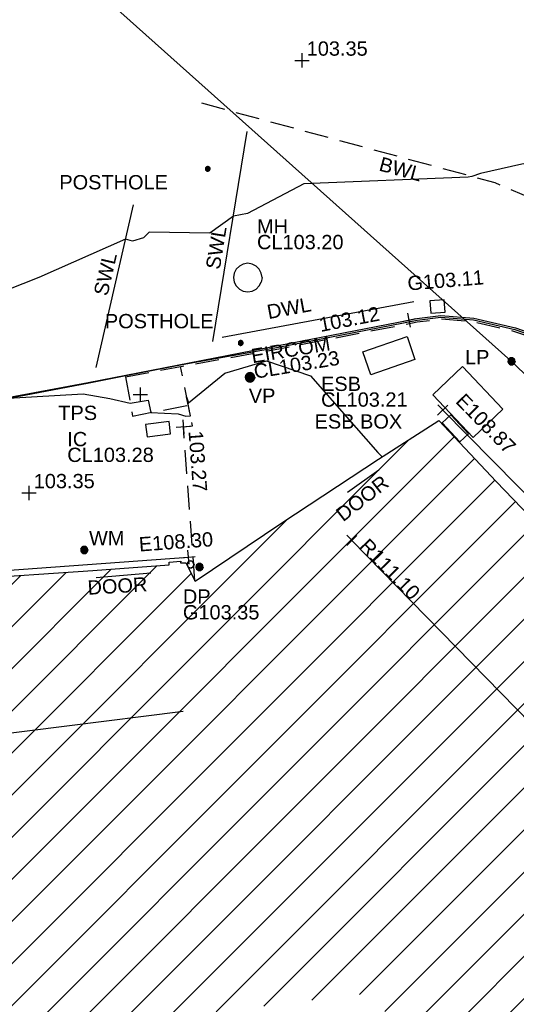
# Model space of a CAD drawing. Extents: x 635157 to 635442, y 694407 to 694910.
# Tile 47 of 103: x 635295 to 635305, y 694595 to 694615. Entities that reach past the tile are written whole.
import ezdxf

# ---------------------------------------------------------------- set-up
doc = ezdxf.new("R2010")
doc.units = 0
doc.header["$MEASUREMENT"] = 0
doc.linetypes.add('DASHED', pattern=[0.75, 0.5, -0.25])
doc.layers.get('0').update_dxf_attribs({"color": 12, "linetype": 'CONTINUOUS'})
for name, color, linetype in [('BUILDING', 5, 'CONTINUOUS'), ('CHANGE_OF_SURFACE', 7, 'DASHED'), ('CHANGE_OF_SURFACE_LVL', 7, 'CONTINUOUS'), ('CONTOURS_MINOR', 132, 'CONTINUOUS'), ('DOOR', 7, 'CONTINUOUS'), ('DOOR_TXT', 7, 'CONTINUOUS'), ('DOWNPIPE', 151, 'CONTINUOUS'), ('DOWNPIPE_RMK', 151, 'CONTINUOUS'), ('EAVE', 3, 'CONTINUOUS'), ('EAVE_LVL', 3, 'CONTINUOUS'), ('EIRCOM_COVER', 3, 'CONTINUOUS'), ('EIRCOM_COVER_RMK', 3, 'CONTINUOUS'), ('ESB_BOX', 1, 'CONTINUOUS'), ('ESB_BOX_TXT', 1, 'CONTINUOUS'), ('ESB_COVER', 1, 'CONTINUOUS'), ('ESB_COVER_RMK', 1, 'CONTINUOUS'), ('GULLY', 151, 'CONTINUOUS'), ('GULLY_LVL', 151, 'CONTINUOUS'), ('HATCHING', 4, 'CONTINUOUS'), ('INSPECTION_COVER', 12, 'CONTINUOUS'), ('INSPECTION_COVER_RMK', 12, 'CONTINUOUS'), ('KERB_BOTTOM', 172, 'CONTINUOUS'), ('KERB_BOTTOM_LVL', 172, 'CONTINUOUS'), ('KERB_TOP', 2, 'CONTINUOUS'), ('LAMPPOST', 6, 'CONTINUOUS'), ('LAMPPOST_TXT', 6, 'CONTINUOUS'), ('MANHOLES', 12, 'CONTINUOUS'), ('MANHOLES_RMK', 12, 'CONTINUOUS'), ('MARKINGS_DASHED_WHITE', 9, 'DASHED'), ('MARKINGS_DASHED_WHITE_TXT', 9, 'CONTINUOUS'), ('MARKINGS_DOUBLE_WHITE', 9, 'CONTINUOUS'), ('MARKINGS_DOUBLE_WHITE_TXT', 9, 'CONTINUOUS'), ('MARKINGS_WHITE_LINE', 9, 'CONTINUOUS'), ('MARKINGS_WHITE_LINE_TXT', 9, 'CONTINUOUS'), ('OVERHEAD_ELECTRIC', 1, 'OH_ELEC'), ('POSTHOLE', 7, 'CONTINUOUS'), ('POSTHOLE_TXT', 7, 'CONTINUOUS'), ('RIDGE', 6, 'CONTINUOUS'), ('RIDGE_LVL', 6, 'CONTINUOUS'), ('SPOT_HEIGHTS', 92, 'CONTINUOUS'), ('SPOT_HEIGHTS_LVL', 92, 'CONTINUOUS'), ('TEXT', 7, 'CONTINUOUS'), ('TEXT_TXT', 7, 'CONTINUOUS'), ('VENTPIPE', 172, 'CONTINUOUS'), ('VENTPIPE_TXT', 172, 'CONTINUOUS'), ('WATER_METER', 5, 'CONTINUOUS'), ('WATER_METER_TXT', 5, 'CONTINUOUS')]:
    doc.layers.add(name, color=color, linetype=linetype)
doc.styles.add('Arial', font='arial.ttf')
doc.linetypes.add('OH_ELEC', pattern='A,4,-0.4,["OE",Arial,S=0.36,R=0,X=0,Y=-0.18],-1.2', length=5.6)

# ---------------------------------------------------------------- blocks, each defined once
blk = doc.blocks.new('CIRCL')
at = {"color": 0, "linetype": 'ByBlock', "flags": 128}
for points in [[(0.5, 0), (0.475, 0.154), (0.404, 0.293), (0.293, 0.404), (0.154, 0.475), (0, 0.5), (-0.154, 0.475), (-0.293, 0.404), (-0.404, 0.293), (-0.475, 0.154), (-0.5, 0), (-0.475, -0.154), (-0.404, -0.293), (-0.293, -0.404), (-0.154, -0.475), (0, -0.5), (0.154, -0.475), (0.293, -0.404), (0.404, -0.293), (0.475, -0.154)], [(0.5, 0), (0.475, -0.154)]]:
    blk.add_lwpolyline(points, dxfattribs=at)
blk = doc.blocks.new('MH_CIR2')
at = {"color": 0, "linetype": 'ByBlock', "flags": 128}
for points in [[(0.5, 0), (0.475, 0.154), (0.404, 0.293), (0.293, 0.404), (0.154, 0.475), (0, 0.5), (-0.154, 0.475), (-0.293, 0.404), (-0.404, 0.293), (-0.475, 0.154), (-0.5, 0), (-0.475, -0.154), (-0.404, -0.293), (-0.293, -0.404), (-0.154, -0.475), (0, -0.5), (0.154, -0.475), (0.293, -0.404), (0.404, -0.293), (0.475, -0.154)], [(-0.499, -0.033), (0.033, 0.499)], [(-0.496, 0.06), (-0.06, 0.496)], [(-0.488, -0.111), (0.111, 0.488)], [(-0.467, -0.18), (0.18, 0.467)], [(-0.467, 0.179), (-0.179, 0.467)], [(-0.438, -0.241), (0.241, 0.438)], [(-0.403, -0.296), (0.296, 0.403)], [(-0.362, -0.345), (0.345, 0.362)], [(-0.315, -0.388), (0.388, 0.315)], [(-0.263, -0.425), (0.425, 0.263)], [(-0.204, -0.456), (0.456, 0.204)], [(-0.138, -0.48), (0.48, 0.138)], [(-0.064, -0.496), (0.496, 0.064)], [(0.5, 0), (0.475, -0.154)], [(0.022, -0.5), (0.5, -0.022)], [(0.128, -0.483), (0.483, -0.128)], [(0.305, -0.396), (0.396, -0.305)]]:
    blk.add_lwpolyline(points, dxfattribs=at)
blk = doc.blocks.new('MH_CIR1')
at = {"color": 0, "linetype": 'ByBlock', "flags": 128}
for points in [[(0.5, 0), (0.475, 0.154), (0.404, 0.293), (0.293, 0.404), (0.154, 0.475), (0, 0.5), (-0.154, 0.475), (-0.293, 0.404), (-0.404, 0.293), (-0.475, 0.154), (-0.5, 0), (-0.475, -0.154), (-0.404, -0.293), (-0.293, -0.404), (-0.154, -0.475), (0, -0.5), (0.154, -0.475), (0.293, -0.404), (0.404, -0.293), (0.475, -0.154)], [(0.49, 0), (0.466, 0.151), (0.396, 0.288), (0.288, 0.396), (0.151, 0.466), (0, 0.49), (-0.151, 0.466), (-0.288, 0.396), (-0.396, 0.288), (-0.466, 0.151), (-0.49, 0), (-0.466, -0.151), (-0.396, -0.288), (-0.288, -0.396), (-0.151, -0.466), (0, -0.49), (0.151, -0.466), (0.288, -0.396), (0.396, -0.288), (0.466, -0.151)], [(0.471, 0), (0.448, 0.145), (0.381, 0.276), (0.276, 0.381), (0.145, 0.448), (0, 0.471), (-0.145, 0.448), (-0.276, 0.381), (-0.381, 0.276), (-0.448, 0.145), (-0.471, 0), (-0.448, -0.145), (-0.381, -0.276), (-0.276, -0.381), (-0.145, -0.448), (0, -0.471), (0.145, -0.448), (0.276, -0.381), (0.381, -0.276), (0.448, -0.145)], [(0.471, 0), (0.448, -0.145)], [(0.49, 0), (0.466, -0.151)], [(0.5, 0), (0.475, -0.154)]]:
    blk.add_lwpolyline(points, dxfattribs=at)
blk = doc.blocks.new('SPOT')
at = {"color": 0, "linetype": 'ByBlock', "flags": 128}
for points in [[(-0.5, 0), (0.5, 0)], [(0, 0.5), (0, -0.5)]]:
    blk.add_lwpolyline(points, dxfattribs=at)

msp = doc.modelspace()

# ---------------------------------------------------------------- hatches: boundary and pattern name
at = {"layer": 'HATCHING'}
h = msp.add_hatch(dxfattribs=at)
h.set_pattern_fill('ANSI31', color=256, scale=5)
h.paths.add_polyline_path([(635260.896, 694581.354), (635271.301, 694591.065), (635302.17, 694594.765), (635349.044, 694556.282), (635353.774, 694561.666), (635353.181, 694562.179), (635353.055, 694562.037), (635351.178, 694563.755), (635351.308, 694563.906), (635351.141, 694564.051), (635351.119, 694564.026), (635350.843, 694564.274), (635350.862, 694564.294), (635350.686, 694564.453), (635350.533, 694564.296), (635349.664, 694565.097), (635349.71, 694565.154), (635347.832, 694566.742), (635347.894, 694566.828), (635347.718, 694566.973), (635347.707, 694566.961), (635346.72, 694567.821), (635346.732, 694567.838), (635346.558, 694567.99), (635346.546, 694567.975), (635345.859, 694568.571), (635345.865, 694568.583), (635345.698, 694568.727), (635345.688, 694568.715), (635344.083, 694570.124), (635344.099, 694570.146), (635343.918, 694570.294), (635343.798, 694570.159), (635343.063, 694570.784), (635343.185, 694570.943), (635342.999, 694571.098), (635342.982, 694571.081), (635342.693, 694571.338), (635342.705, 694571.348), (635342.521, 694571.507), (635342.418, 694571.399), (635341.445, 694572.255), (635341.534, 694572.365), (635341.47, 694572.411), (635341.455, 694572.387), (635340.578, 694573.191), (635339.399, 694574.235), (635338.84, 694574.706), (635338.028, 694573.821), (635337.712, 694574.119), (635337.6, 694574.019), (635335.874, 694575.784), (635335.936, 694575.841), (635335.085, 694576.725), (635334.129, 694577.654), (635333.916, 694577.86), (635333.928, 694577.875), (635333.617, 694578.184), (635333.563, 694578.139), (635332.016, 694579.701), (635330.59, 694581.108), (635329.975, 694581.705), (635329.198, 694582.551), (635328.055, 694583.661), (635326.6, 694585.113), (635325.119, 694586.549), (635322.835, 694588.781), (635321.641, 694589.943), (635321.587, 694589.924), (635320.899, 694590.603), (635320.931, 694590.661), (635320.077, 694591.49), (635318.84, 694592.759), (635317.992, 694591.945), (635315.632, 694594.419), (635315.7, 694594.487), (635315.499, 694594.72), (635315.418, 694594.651), (635314.164, 694595.953), (635313.759, 694596.331), (635313.805, 694596.375), (635313.029, 694597.193), (635313.087, 694597.254), (635312.906, 694597.451), (635312.794, 694597.369), (635312.012, 694598.213), (635311.038, 694599.21), (635309.335, 694600.978), (635307.47, 694602.911), (635304.955, 694605.524), (635303.752, 694606.799), (635302.484, 694605.988), (635300.455, 694604.654), (635298.629, 694603.434), (635298.438, 694603.818), (635298.325, 694603.814), (635298.327, 694603.847), (635298.083, 694603.826), (635298.087, 694603.776), (635296.479, 694603.652), (635293.791, 694603.475), (635293.781, 694603.537), (635293.565, 694603.519), (635293.563, 694603.456), (635293.45, 694603.451), (635293.447, 694603.485), (635293.107, 694603.455), (635292.457, 694603.402), (635292.456, 694603.306), (635290.989, 694603.213), (635289.262, 694603.112), (635287.612, 694602.948), (635287.604, 694603.252), (635287.416, 694603.223), (635287.256, 694603.269), (635281.306, 694602.227), (635281.338, 694602.064), (635280.227, 694601.865), (635280.217, 694601.904), (635279.242, 694601.735), (635279.244, 694601.683), (635278.789, 694601.62), (635278.769, 694601.715), (635278.257, 694601.629), (635278.298, 694601.375), (635277.296, 694601.174), (635277.281, 694601.244), (635274.164, 694600.654), (635274.126, 694600.831), (635273.595, 694600.745), (635273.612, 694600.622), (635272.842, 694600.47), (635272.813, 694600.568), (635272.69, 694600.549), (635272.676, 694600.612), (635272.506, 694600.585), (635272.553, 694600.411), (635271.624, 694600.26), (635271.597, 694600.409), (635271.438, 694600.384), (635271.46, 694600.264), (635269.72, 694599.945), (635269.695, 694600.056), (635269.536, 694600.046), (635269.541, 694600.005), (635269.265, 694599.968), (635269.261, 694599.967), (635269.144, 694599.95), (635269.122, 694599.987), (635268.658, 694599.882), (635267.659, 694599.738), (635266.935, 694599.607), (635266.712, 694599.546), (635265.842, 694599.272), (635265.403, 694599.095), (635264.859, 694598.857), (635264.136, 694598.433), (635263.654, 694598.103), (635262.693, 694597.37), (635261.849, 694596.651), (635259.968, 694594.782), (635259.541, 694594.369), (635258.504, 694593.222), (635256.117, 694590.796), (635253.887, 694588.515), (635252.136, 694586.755), (635250.468, 694585.014), (635250.565, 694584.943), (635249.029, 694581.573), (635248.94, 694581.578), (635248.779, 694581.392), (635247.257, 694578.117), (635247.377, 694578.059), (635246.22, 694575.47), (635245.413, 694573.695), (635245.572, 694573.625), (635244.602, 694570.924), (635243.592, 694568.147), (635242.992, 694566.524), (635240.926, 694560.703), (635239.925, 694557.907), (635245.673, 694555.119), (635244.622, 694553.171), (635249.369, 694550.738)])
h.paths.add_polyline_path([(635270.502, 694638.968), (635270.355, 694639.656), (635270.099, 694640.004), (635269.974, 694639.978), (635269.234, 694643.744), (635269.342, 694643.767), (635269.322, 694643.86), (635269.242, 694644.227), (635269.151, 694644.211), (635268.126, 694649.09), (635268.266, 694649.619), (635268.08, 694650.298), (635262.499, 694648.76), (635259.61, 694648.002), (635225.189, 694638.19), (635237.908, 694599.325), (635242.215, 694595.061), (635244.529, 694597.421), (635244.865, 694597.09), (635248.377, 694600.666), (635250.023, 694602.336), (635250.364, 694602.639), (635250.72, 694602.87), (635250.698, 694602.901), (635252.308, 694603.821), (635255.825, 694605.85), (635255.94, 694605.85), (635256.514, 694606.137), (635259.703, 694607.669), (635261.154, 694608.348), (635261.139, 694608.382), (635261.151, 694608.399), (635261.188, 694608.448), (635260.972, 694608.904), (635261.113, 694608.973), (635261.105, 694608.989), (635261.031, 694609.127), (635260.896, 694609.058), (635260.202, 694610.586), (635260.203, 694610.588), (635259.597, 694612.012), (635259.717, 694612.064), (635259.651, 694612.203), (635259.536, 694612.162), (635258.725, 694613.987), (635258.337, 694613.809), (635257.392, 694616.735), (635256.656, 694618.938), (635255.872, 694621.37), (635255.365, 694622.98), (635255.419, 694622.997), (635255.365, 694623.176), (635255.303, 694623.159), (635255.002, 694624.184), (635254.671, 694625.049), (635254.654, 694625.14), (635253.695, 694628.085), (635253.599, 694628.411), (635253.627, 694628.424), (635253.582, 694628.588), (635253.565, 694628.583), (635253.222, 694629.782), (635252.99, 694630.62), (635252.935, 694630.823), (635252.666, 694631.806), (635252.688, 694631.826), (635252.644, 694631.972), (635252.615, 694631.966), (635252.05, 694634.086), (635255.212, 694634.914), (635261.489, 694636.563), (635266.455, 694637.838)])
h.paths.add_polyline_path([(635338.032, 694573.749), (635339.246, 694572.538), (635339.571, 694572.863), (635338.357, 694574.074)], flags=24)
h.paths.add_polyline_path([(635338.362, 694574.085), (635339.705, 694573.019), (635339.99, 694573.379), (635338.647, 694574.445)], flags=24)
h.paths.add_polyline_path([(635296.307, 694603.056), (635297.717, 694603.14), (635297.689, 694603.605), (635296.279, 694603.521)], flags=24)
h.paths.add_polyline_path([(635346.194, 694563.401), (635347.496, 694562.25), (635347.8, 694562.594), (635346.499, 694563.745)], flags=24)
h.paths.add_polyline_path([(635337.06, 694571.164), (635338.372, 694570.023), (635338.673, 694570.37), (635337.362, 694571.51)], flags=24)
h.paths.add_polyline_path([(635322.848, 694583.779), (635324.088, 694582.561), (635324.41, 694582.889), (635323.171, 694584.107)], flags=24)
h.paths.add_polyline_path([(635313.707, 694592.249), (635314.942, 694591.031), (635315.259, 694591.352), (635314.024, 694592.571)], flags=24)
h.paths.add_polyline_path([(635310.682, 694595.119), (635311.842, 694593.825), (635312.185, 694594.132), (635311.025, 694595.425)], flags=24)
h.paths.add_polyline_path([(635301.949, 694604.142), (635303.164, 694602.9), (635303.493, 694603.222), (635302.277, 694604.463)], flags=24)
h.paths.add_polyline_path([(635288.728, 694599.403), (635290.452, 694599.62), (635290.394, 694600.076), (635288.67, 694599.858)], flags=24)
h.paths.add_polyline_path([(635275.157, 694596.947), (635276.867, 694597.257), (635276.785, 694597.709), (635275.075, 694597.399)], flags=24)
h.paths.add_polyline_path([(635263.764, 694594.411), (635265.448, 694594.838), (635265.335, 694595.284), (635263.651, 694594.857)], flags=24)
h.paths.add_polyline_path([(635253.188, 694583.417), (635254.398, 694584.664), (635254.068, 694584.984), (635252.858, 694583.737)], flags=24)
h.paths.add_polyline_path([(635314.826, 694591.686), (635317.056, 694591.686), (635317.056, 694592.151), (635314.826, 694592.151)], flags=24)
h.paths.add_polyline_path([(635312.651, 694593.851), (635314.881, 694593.851), (635314.881, 694594.316), (635312.651, 694594.316)], flags=24)
h.paths.add_polyline_path([(635313.667, 694592.579), (635315.918, 694592.579), (635315.918, 694593.039), (635313.667, 694593.039)], flags=24)
h.paths.add_polyline_path([(635337.042, 694573.36), (635337.774, 694573.36), (635337.774, 694573.81), (635337.042, 694573.81)], flags=24)
h.paths.add_polyline_path([(635318.31, 694591.806), (635319.042, 694591.806), (635319.042, 694592.256), (635318.31, 694592.256)], flags=24)
h.paths.add_polyline_path([(635309.965, 694598.888), (635310.697, 694598.888), (635310.697, 694599.338), (635309.965, 694599.338)], flags=24)
h.paths.add_polyline_path([(635310.527, 694598.751), (635311.516, 694597.742), (635311.848, 694598.068), (635310.859, 694599.077)], flags=24)
h.paths.add_polyline_path([(635312.237, 694597.067), (635313.167, 694596.003), (635313.517, 694596.31), (635312.588, 694597.373)], flags=24)
h.paths.add_polyline_path([(635322.492, 694587.943), (635323.493, 694586.946), (635323.822, 694587.276), (635322.821, 694588.273)], flags=24)
h.paths.add_polyline_path([(635324.77, 694585.838), (635325.757, 694584.828), (635326.09, 694585.154), (635325.103, 694586.164)], flags=24)
h.paths.add_polyline_path([(635328.178, 694581.946), (635329.177, 694580.947), (635329.506, 694581.276), (635328.507, 694582.275)], flags=24)
h.paths.add_polyline_path([(635335.579, 694575.244), (635336.558, 694574.226), (635336.893, 694574.549), (635335.915, 694575.567)], flags=24)
h.paths.add_polyline_path([(635340.841, 694572.034), (635341.933, 694571.139), (635342.228, 694571.499), (635341.136, 694572.394)], flags=24)
h.paths.add_polyline_path([(635342.411, 694570.715), (635343.434, 694569.74), (635343.755, 694570.077), (635342.733, 694571.052)], flags=24)
h.paths.add_polyline_path([(635349.001, 694564.982), (635350.059, 694564.047), (635350.367, 694564.396), (635349.309, 694565.331)], flags=24)
h.paths.add_polyline_path([(635351.233, 694562.997), (635352.267, 694562.034), (635352.584, 694562.375), (635351.55, 694563.338)], flags=24)
h.paths.add_polyline_path([(635319.575, 694590.969), (635320.591, 694589.988), (635320.914, 694590.323), (635319.898, 694591.304)], flags=24)
h.paths.add_polyline_path([(635276.935, 694600.547), (635278.327, 694600.787), (635278.247, 694601.246), (635276.855, 694601.006)], flags=24)
h.paths.add_polyline_path([(635271.242, 694599.626), (635272.638, 694599.84), (635272.567, 694600.3), (635271.171, 694600.086)], flags=24)
h.paths.add_polyline_path([(635293.625, 694602.811), (635295.035, 694602.888), (635295.01, 694603.353), (635293.599, 694603.276)], flags=24)
h.paths.add_polyline_path([(635298.296, 694602.545), (635300.059, 694602.545), (635300.059, 694603.011), (635298.296, 694603.011)], flags=24)
h.paths.add_polyline_path([(635298.298, 694602.883), (635299.03, 694602.883), (635299.03, 694603.333), (635298.298, 694603.333)], flags=24)
h.paths.add_polyline_path([(635301.729, 694604.552), (635302.841, 694605.423), (635302.554, 694605.789), (635301.442, 694604.918)], flags=24)
h.paths.add_polyline_path([(635287.138, 694602.382), (635287.87, 694602.382), (635287.87, 694602.832), (635287.138, 694602.832)], flags=24)
h.paths.add_polyline_path([(635289.373, 694602.436), (635291.322, 694602.436), (635291.322, 694602.901), (635289.373, 694602.901)], flags=24)
h.paths.add_polyline_path([(635266.739, 694599.026), (635267.973, 694599.224), (635267.899, 694599.683), (635266.665, 694599.485)], flags=24)
h.paths.add_polyline_path([(635267.196, 694597.975), (635268.577, 694598.272), (635268.479, 694598.727), (635267.098, 694598.43)], flags=24)
h.paths.add_polyline_path([(635261.894, 694596.529), (635264.123, 694596.529), (635264.123, 694596.995), (635261.894, 694596.995)], flags=24)
h.paths.add_polyline_path([(635260.136, 694594.825), (635262.365, 694594.825), (635262.365, 694595.291), (635260.136, 694595.291)], flags=24)
h.paths.add_polyline_path([(635260.961, 694595.684), (635263.212, 694595.684), (635263.212, 694596.144), (635260.961, 694596.144)], flags=24)
h.paths.add_polyline_path([(635245.605, 694573.179), (635246.337, 694573.179), (635246.337, 694573.629), (635245.605, 694573.629)], flags=24)
h.paths.add_polyline_path([(635244.39, 694569.945), (635245.122, 694569.945), (635245.122, 694570.395), (635244.39, 694570.395)], flags=24)
h.paths.add_polyline_path([(635249.677, 694581.168), (635250.217, 694582.473), (635249.787, 694582.651), (635249.247, 694581.346)], flags=24)
h.paths.add_polyline_path([(635251.026, 694584.944), (635251.758, 694584.944), (635251.758, 694585.394), (635251.026, 694585.394)], flags=24)
h.paths.add_polyline_path([(635252.644, 694586.001), (635253.645, 694586.997), (635253.317, 694587.327), (635252.315, 694586.331)], flags=24)
h.paths.add_polyline_path([(635259.035, 694592.847), (635260, 694593.878), (635259.66, 694594.197), (635258.695, 694593.165)], flags=24)
h.paths.add_polyline_path([(635245.28, 694570.874), (635245.706, 694572.221), (635245.262, 694572.361), (635244.836, 694571.014)], flags=24)
h.paths.add_polyline_path([(635242.623, 694563.839), (635243.086, 694565.174), (635242.646, 694565.327), (635242.183, 694563.992)], flags=24)
h.paths.add_polyline_path([(635266.435, 694637.96), (635267.836, 694638.269), (635267.737, 694638.718), (635266.336, 694638.408)], flags=24)
h.paths.add_polyline_path([(635258.708, 694636.072), (635260.764, 694636.526), (635260.667, 694636.965), (635258.61, 694636.511)], flags=24)
h.paths.add_polyline_path([(635252.819, 694634.329), (635254.22, 694634.638), (635254.121, 694635.087), (635252.72, 694634.778)], flags=24)
h.paths.add_polyline_path([(635269.538, 694643.977), (635269.962, 694641.914), (635270.403, 694642.005), (635269.978, 694644.068)], flags=25)
h.paths.add_polyline_path([(635270.291, 694640.94), (635270.58, 694639.534), (635271.031, 694639.627), (635270.742, 694641.033)], flags=9)
h.paths.add_polyline_path([(635257.245, 694610.068), (635257.909, 694608.462), (635258.334, 694608.638), (635257.67, 694610.244)], flags=24)
h.paths.add_polyline_path([(635252.33, 694633.92), (635252.812, 694632.274), (635253.253, 694632.404), (635252.771, 694634.049)], flags=25)
h.paths.add_polyline_path([(635260.376, 694610.927), (635261.081, 694609.364), (635261.5, 694609.553), (635260.795, 694611.116)], flags=25)
h.paths.add_polyline_path([(635245.409, 694596.693), (635246.61, 694597.918), (635246.282, 694598.24), (635245.081, 694597.015)], flags=25)
h.paths.add_polyline_path([(635254.342, 694604.103), (635255.841, 694604.935), (635255.618, 694605.337), (635254.119, 694604.504)], flags=25)
h.paths.add_polyline_path([(635243.062, 694594.212), (635244.256, 694595.443), (635243.926, 694595.763), (635242.732, 694594.533)], flags=25)
h.paths.add_polyline_path([(635240.944, 694596.988), (635242.153, 694598.236), (635241.823, 694598.556), (635240.614, 694597.308)], flags=24)
h.paths.add_polyline_path([(635248.926, 694605.338), (635250.44, 694606.192), (635250.214, 694606.592), (635248.7, 694605.738)], flags=24)
h.paths.add_polyline_path([(635254.026, 694614.719), (635254.535, 694613.058), (635254.975, 694613.193), (635254.465, 694614.854)], flags=24)
h.paths.add_polyline_path([(635250.542, 694625.567), (635251.051, 694623.906), (635251.49, 694624.04), (635250.981, 694625.702)], flags=24)
h.paths.add_polyline_path([(635250.049, 694629.572), (635250.534, 694627.903), (635250.976, 694628.032), (635250.49, 694629.7)], flags=24)
h.paths.add_polyline_path([(635247.541, 694637.653), (635248.026, 694635.984), (635248.467, 694636.113), (635247.982, 694637.781)], flags=24)
h.paths.add_polyline_path([(635260.999, 694607.247), (635261.863, 694608.392), (635261.496, 694608.669), (635260.632, 694607.524)], flags=25)
h.paths.add_polyline_path([(635251.37, 694633.841), (635251.768, 694632.486), (635252.215, 694632.617), (635251.817, 694633.973)], flags=24)
h.paths.add_polyline_path([(635252.184, 694630.91), (635252.612, 694629.564), (635253.055, 694629.705), (635252.628, 694631.051)], flags=24)
h.paths.add_polyline_path([(635253.951, 694625.37), (635254.39, 694624.028), (635254.832, 694624.172), (635254.394, 694625.515)], flags=24)
h.paths.add_polyline_path([(635256.233, 694618.497), (635256.652, 694617.148), (635257.097, 694617.286), (635256.678, 694618.635)], flags=24)
h.paths.add_polyline_path([(635255.481, 694620.937), (635255.908, 694619.591), (635256.352, 694619.732), (635255.925, 694621.078)], flags=24)
h.paths.add_polyline_path([(635257.286, 694615.379), (635257.707, 694614.03), (635258.151, 694614.169), (635257.731, 694615.518)], flags=24)
h.paths.add_polyline_path([(635258.306, 694613.401), (635258.868, 694612.105), (635259.296, 694612.291), (635258.733, 694613.586)], flags=24)
h.paths.add_polyline_path([(635259.07, 694611.75), (635259.622, 694610.449), (635260.051, 694610.631), (635259.498, 694611.932)], flags=24)
h.paths.add_polyline_path([(635255.141, 694605.853), (635255.873, 694605.853), (635255.873, 694606.303), (635255.141, 694606.303)], flags=24)
h.paths.add_polyline_path([(635251.711, 694603.1), (635252.606, 694603.1), (635252.606, 694603.55), (635251.711, 694603.55)], flags=25)
h.paths.add_polyline_path([(635248.579, 694600.986), (635249.519, 694602.04), (635249.172, 694602.35), (635248.231, 694601.296)], flags=24)
h.paths.add_polyline_path([(635250.507, 694603.219), (635251.747, 694603.895), (635251.524, 694604.304), (635250.284, 694603.628)], flags=24)
h.paths.add_polyline_path([(635248.752, 694599.469), (635250.268, 694601.005), (635249.936, 694601.332), (635248.421, 694599.796)], flags=25)
h.paths.add_polyline_path([(635248.891, 694600.248), (635249.899, 694601.27), (635249.572, 694601.592), (635248.564, 694600.571)], flags=25)

# ---------------------------------------------------------------- linework, layer by layer
at = {"layer": 'BUILDING', "flags": 128}
msp.add_lwpolyline([(635293.791, 694603.475), (635296.479, 694603.652), (635298.087, 694603.776), (635298.083, 694603.826), (635298.327, 694603.847), (635298.325, 694603.814), (635298.438, 694603.818), (635298.629, 694603.434), (635300.455, 694604.654), (635302.484, 694605.988), (635303.752, 694606.799), (635304.955, 694605.524), (635307.47, 694602.911)], dxfattribs=at)
at = {"layer": 'CHANGE_OF_SURFACE', "flags": 128}
for points in [[(635297.164, 694607.719), (635298.362, 694607.944), (635300.386, 694608.307), (635303.298, 694608.87), (635303.793, 694608.935), (635304.472, 694608.88), (635305.339, 694608.673), (635306.018, 694608.436), (635307.538, 694609.958), (635307.628, 694610.003), (635307.752, 694609.998), (635308.048, 694609.67), (635308.741, 694609.001), (635310.399, 694607.349), (635310.549, 694607.194), (635311.376, 694606.378), (635311.42, 694606.302), (635311.423, 694606.201), (635311.406, 694606.128), (635311.3, 694606.006), (635310.017, 694604.695), (635311.62, 694603.143), (635312.991, 694601.8), (635315.239, 694599.603), (635317.41, 694597.493), (635318.348, 694596.552), (635320.907, 694594.072), (635321.562, 694593.438), (635322.282, 694592.745), (635325.741, 694589.332), (635328.006, 694587.131), (635330.727, 694584.488), (635334.025, 694581.283), (635336.823, 694578.545), (635337.128, 694578.217), (635337.497, 694577.872), (635339.068, 694576.373), (635339.722, 694575.655), (635340.822, 694574.625), (635341.428, 694574.078), (635342.167, 694573.392), (635342.837, 694572.722), (635345.616, 694572.031), (635346.575, 694571.205), (635350.828, 694567.31), (635352.5, 694565.938), (635355.172, 694563.527), (635355.965, 694562.805), (635356.554, 694562.319), (635358.593, 694560.493), (635360.519, 694558.785), (635362.019, 694557.437), (635363.303, 694556.298), (635365.048, 694554.744), (635367.033, 694552.974), (635368.96, 694551.265), (635370.644, 694549.753), (635372.639, 694547.986), (635374.163, 694546.629), (635375.079, 694545.847), (635376.124, 694544.875), (635378.191, 694543.083), (635378.637, 694542.605), (635380.214, 694541.256), (635381.896, 694539.71), (635383.914, 694537.821), (635385.954, 694535.803), (635387.943, 694533.807), (635389.778, 694531.887), (635392.328, 694529.21), (635394.101, 694527.279), (635394.586, 694526.695), (635395.193, 694526.065), (635396.971, 694524.119), (635397.954, 694523.029), (635399.17, 694521.681), (635400.233, 694520.419), (635401.924, 694518.427), (635403.411, 694516.612), (635404.772, 694514.962), (635405.818, 694513.69), (635406.644, 694512.622)], [(635298.626, 694603.44), (635298.384, 694606.668), (635298.575, 694606.693), (635298.324, 694607.937)], [(635297.166, 694607.719), (635297.316, 694606.896), (635298.488, 694607.121)]]:
    msp.add_lwpolyline(points, dxfattribs=at)
at = {"layer": 'CONTOURS_MINOR', "flags": 128}
for points in [[(635312.061, 694615.401), (635310.479, 694613.135), (635310.091, 694612.555), (635309.918, 694612.646), (635307.546, 694612.494), (635307.341, 694612.49), (635305.492, 694612.18), (635304.622, 694611.988), (635304.442, 694611.923), (635304.367, 694611.907), (635300.913, 694611.767), (635299.731, 694611.148), (635299.434, 694611.087), (635298.936, 694610.733), (635297.667, 694610.752), (635297.544, 694610.633), (635297.314, 694610.567), (635297.167, 694610.607), (635295.348, 694609.8), (635294.296, 694609.393)], [(635294.706, 694607.271), (635296.28, 694607.363), (635296.84, 694607.261), (635297.267, 694607.164), (635297.642, 694607.232), (635297.697, 694606.969), (635298.277, 694606.943), (635298.435, 694606.891), (635298.532, 694606.903), (635298.452, 694607.3), (635298.494, 694607.17), (635299.255, 694607.797), (635300.13, 694608.054), (635301.053, 694607.737), (635302.471, 694606.132), (635302.542, 694606.057), (635302.544, 694606.026)]]:
    msp.add_lwpolyline(points, dxfattribs=at)
at = {"layer": 'DOOR', "flags": 128}
for points in [[(635302.492, 694605.759), (635301.833, 694605.289)], [(635297.7, 694603.6), (635296.548, 694603.502)]]:
    msp.add_lwpolyline(points, dxfattribs=at)
at = {"layer": 'EAVE', "flags": 128}
for points in [[(635311.176, 694599.591), (635303.832, 694607.022)], [(635287.901, 694603.162), (635298.484, 694603.934)]]:
    msp.add_lwpolyline(points, dxfattribs=at)
at = {"layer": 'EIRCOM_COVER', "flags": 128}
msp.add_lwpolyline([(635302.32, 694607.764), (635302.155, 694608.246), (635303.084, 694608.563), (635303.249, 694608.081)], close=True, dxfattribs=at)
at = {"layer": 'ESB_BOX', "flags": 128}
msp.add_lwpolyline([(635304.191, 694606.354), (635303.821, 694606.753), (635304.002, 694606.921), (635304.372, 694606.522)], close=True, dxfattribs=at)
at = {"layer": 'ESB_COVER', "flags": 128}
msp.add_lwpolyline([(635303.622, 694607.343), (635304.248, 694607.935), (635305.096, 694607.037), (635304.47, 694606.445)], close=True, dxfattribs=at)
at = {"layer": 'GULLY', "flags": 128}
msp.add_lwpolyline([(635303.563, 694609.313), (635303.584, 694609.054), (635303.886, 694609.079), (635303.865, 694609.338)], close=True, dxfattribs=at)
at = {"layer": 'INSPECTION_COVER', "flags": 128}
msp.add_lwpolyline([(635297.59, 694606.718), (635297.622, 694606.459), (635298.115, 694606.52), (635298.083, 694606.779)], close=True, dxfattribs=at)
at = {"layer": 'KERB_BOTTOM', "flags": 128}
msp.add_lwpolyline([(635293.296, 694607.029), (635296.384, 694607.598), (635300.372, 694608.379), (635303.118, 694608.911), (635303.286, 694608.943), (635303.791, 694609.009), (635304.484, 694608.953), (635305.36, 694608.744), (635305.999, 694608.521)], dxfattribs=at)
at = {"layer": 'KERB_TOP', "flags": 128}
msp.add_lwpolyline([(635291.913, 694606.74), (635296.406, 694607.593), (635297.247, 694607.762), (635298.355, 694607.98), (635300.379, 694608.343), (635303.292, 694608.907), (635303.792, 694608.972), (635304.478, 694608.917), (635305.35, 694608.709), (635306.009, 694608.479)], dxfattribs=at)
at = {"layer": 'MARKINGS_DASHED_WHITE', "flags": 128}
msp.add_lwpolyline([(635307.642, 694610.321), (635307.002, 694610.904), (635304.936, 694611.789), (635298.555, 694613.517)], dxfattribs=at)
at = {"layer": 'MARKINGS_DOUBLE_WHITE', "flags": 128}
msp.add_lwpolyline([(635299.2, 694608.548), (635303.227, 694609.298)], dxfattribs=at)
at = {"layer": 'MARKINGS_WHITE_LINE', "flags": 128}
for points in [[(635299.004, 694608.46), (635299.725, 694612.867)], [(635296.548, 694607.916), (635297.332, 694611.326)]]:
    msp.add_lwpolyline(points, dxfattribs=at)
at = {"layer": 'OVERHEAD_ELECTRIC', "flags": 128}
msp.add_lwpolyline([(635285.922, 694625.312), (635305.263, 694608.054), (635325.798, 694588.578), (635345.704, 694571.146), (635362.32, 694556.472), (635381.367, 694539.653), (635383.14, 694537.133)], dxfattribs=at)
at = {"layer": 'RIDGE', "flags": 128}
for points in [[(635301.921, 694604.287), (635308.82, 694597.24)], [(635275.021, 694597.005), (635288.595, 694599.468), (635298.379, 694600.701)]]:
    msp.add_lwpolyline(points, dxfattribs=at)
at = {"layer": 'SPOT_HEIGHTS'}
for p in [(635300.874, 694614.358), (635295.139, 694605.281)]:
    msp.add_point(p, dxfattribs=at)

# ---------------------------------------------------------------- block references
at = {"layer": 'CHANGE_OF_SURFACE_LVL', "xscale": 0.3, "yscale": 0.3, "zscale": 0.3, "rotation": 274.296265}
msp.add_blockref('SPOT', (635298.384, 694606.668), dxfattribs=at)
at = {"layer": 'DOWNPIPE', "xscale": 0.15, "yscale": 0.15, "zscale": 0.15}
msp.add_blockref('MH_CIR1', (635298.534, 694603.782), dxfattribs=at)
at = {"layer": 'EAVE_LVL', "xscale": 0.3, "yscale": 0.3, "zscale": 0.3}
for p, rotation in [((635303.832, 694607.022), 314.662628), ((635298.484, 694603.934), 4.172174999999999)]:
    msp.add_blockref('SPOT', p, dxfattribs=dict(at, rotation=rotation))
at = {"layer": 'GULLY', "xscale": 0.15, "yscale": 0.15, "zscale": 0.15}
msp.add_blockref('MH_CIR2', (635298.722, 694603.727), dxfattribs=at)
at = {"layer": 'KERB_BOTTOM_LVL', "xscale": 0.3, "yscale": 0.3, "zscale": 0.3, "rotation": 10.954062}
msp.add_blockref('SPOT', (635303.118, 694608.911), dxfattribs=at)
at = {"layer": 'LAMPPOST', "xscale": 0.15, "yscale": 0.15, "zscale": 0.15}
msp.add_blockref('MH_CIR2', (635305.278, 694608.044), dxfattribs=at)
at = {"layer": 'MANHOLES', "xscale": 0.6, "yscale": 0.6, "zscale": 0.6}
msp.add_blockref('CIRCL', (635299.735, 694609.801), dxfattribs=at)
at = {"layer": 'POSTHOLE', "xscale": 0.1, "yscale": 0.1, "zscale": 0.1, "rotation": 280.7237600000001}
for p in [(635298.896, 694612.083), (635299.588, 694608.429)]:
    msp.add_blockref('MH_CIR2', p, dxfattribs=at)
at = {"layer": 'RIDGE_LVL', "xscale": 0.2999999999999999, "yscale": 0.2999999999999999, "zscale": 0.2999999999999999, "rotation": 314.391968}
msp.add_blockref('SPOT', (635301.921, 694604.287), dxfattribs=at)
at = {"layer": 'SPOT_HEIGHTS_LVL', "xscale": 0.3, "yscale": 0.3, "zscale": 0.3}
for p in [(635300.874, 694614.358), (635295.139, 694605.281)]:
    msp.add_blockref('SPOT', p, dxfattribs=at)
at = {"layer": 'TEXT', "xscale": 0.3, "yscale": 0.3, "zscale": 0.3}
msp.add_blockref('SPOT', (635297.477, 694607.346), dxfattribs=at)
at = {"layer": 'VENTPIPE', "xscale": 0.2, "yscale": 0.2, "zscale": 0.2}
msp.add_blockref('MH_CIR2', (635299.783, 694607.71), dxfattribs=at)
at = {"layer": 'WATER_METER', "xscale": 0.15, "yscale": 0.15, "zscale": 0.15}
msp.add_blockref('MH_CIR2', (635296.301, 694604.085), dxfattribs=at)

# ---------------------------------------------------------------- texts
at = {"layer": 'CHANGE_OF_SURFACE_LVL', "style": 'Arial'}
msp.add_text('103.27', height=0.3, rotation=274.2963, dxfattribs=at).set_placement((635298.491, 694606.576))
at = {"layer": 'DOOR_TXT', "style": 'Arial'}
for rotation, p in [(38.0615, (635301.739, 694604.665)), (3.4081, (635296.379, 694603.144))]:
    msp.add_text('DOOR', height=0.3, rotation=rotation, dxfattribs=at).set_placement(p)
at = {"layer": 'DOWNPIPE_RMK', "style": 'Arial'}
for s, p in [('DP', (635298.373, 694602.958)), ('G103.35', (635298.373, 694602.628))]:
    msp.add_text(s, height=0.3, dxfattribs=at).set_placement(p)
at = {"layer": 'EAVE_LVL', "style": 'Arial'}
for s, rotation, p in [('E108.87', 314.6626, (635304.084, 694607.186)), ('E108.30', 4.1722, (635297.46, 694604.052))]:
    msp.add_text(s, height=0.3, rotation=rotation, dxfattribs=at).set_placement(p)
at = {"layer": 'EIRCOM_COVER_RMK', "style": 'Arial'}
for s, p in [('EIRCOM', (635299.835, 694608.003)), ('CL103.23', (635299.89, 694607.677))]:
    msp.add_text(s, height=0.3, rotation=9.4717, dxfattribs=at).set_placement(p)
at = {"layer": 'ESB_BOX_TXT', "style": 'Arial'}
msp.add_text('ESB BOX', height=0.3, dxfattribs=at).set_placement((635301.14, 694606.633))
at = {"layer": 'ESB_COVER_RMK', "style": 'Arial'}
for s, p in [('ESB', (635301.276, 694607.422)), ('CL103.21', (635301.276, 694607.092))]:
    msp.add_text(s, height=0.3, dxfattribs=at).set_placement(p)
at = {"layer": 'GULLY_LVL', "style": 'Arial'}
msp.add_text('G103.11', height=0.3, rotation=364.7322, dxfattribs=at).set_placement((635303.104, 694609.529))
at = {"layer": 'INSPECTION_COVER_RMK', "style": 'Arial'}
for s, p in [('IC', (635295.944, 694606.262)), ('CL103.28', (635295.944, 694605.932))]:
    msp.add_text(s, height=0.3, dxfattribs=at).set_placement(p)
at = {"layer": 'KERB_BOTTOM_LVL', "style": 'Arial'}
msp.add_text('103.12', height=0.3, rotation=10.9541, dxfattribs=at).set_placement((635301.268, 694608.66))
at = {"layer": 'LAMPPOST_TXT', "style": 'Arial'}
msp.add_text('LP', height=0.3, dxfattribs=at).set_placement((635304.3, 694607.981))
at = {"layer": 'MANHOLES_RMK', "style": 'Arial'}
for s, p in [('MH', (635299.93, 694610.727)), ('CL103.20', (635299.93, 694610.397))]:
    msp.add_text(s, height=0.3, dxfattribs=at).set_placement(p)
at = {"layer": 'MARKINGS_DASHED_WHITE_TXT', "style": 'Arial'}
msp.add_text('BWL', height=0.3, rotation=344.8475, dxfattribs=at).set_placement((635302.473, 694612.052))
at = {"layer": 'MARKINGS_DOUBLE_WHITE_TXT', "style": 'Arial'}
msp.add_text('DWL', height=0.3, rotation=10.5501, dxfattribs=at).set_placement((635300.172, 694608.929))
at = {"layer": 'MARKINGS_WHITE_LINE_TXT', "style": 'Arial'}
for rotation, p in [(80.7085, (635299.147, 694609.957)), (77.052, (635296.787, 694609.4))]:
    msp.add_text('SWL', height=0.3, rotation=rotation, dxfattribs=at).set_placement(p)
at = {"layer": 'POSTHOLE_TXT', "style": 'Arial'}
for p in [(635295.777, 694611.653), (635296.734, 694608.738)]:
    msp.add_text('POSTHOLE', height=0.3, dxfattribs=at).set_placement(p)
at = {"layer": 'RIDGE_LVL', "style": 'Arial'}
msp.add_text('R111.10', height=0.3, rotation=314.392, dxfattribs=at).set_placement((635302.061, 694604.144))
at = {"layer": 'SPOT_HEIGHTS_LVL', "style": 'Arial'}
for p in [(635300.974, 694614.458), (635295.239, 694605.381)]:
    msp.add_text('103.35', height=0.3, dxfattribs=at).set_placement(p)
at = {"layer": 'TEXT_TXT', "style": 'Arial'}
msp.add_text('TPS', height=0.3, dxfattribs=at).set_placement((635295.756, 694606.813))
at = {"layer": 'VENTPIPE_TXT', "style": 'Arial'}
msp.add_text('VP', height=0.3, dxfattribs=at).set_placement((635299.758, 694607.173))
at = {"layer": 'WATER_METER_TXT', "style": 'Arial'}
msp.add_text('WM', height=0.3, dxfattribs=at).set_placement((635296.401, 694604.185))

doc.saveas('drawing.dxf')
